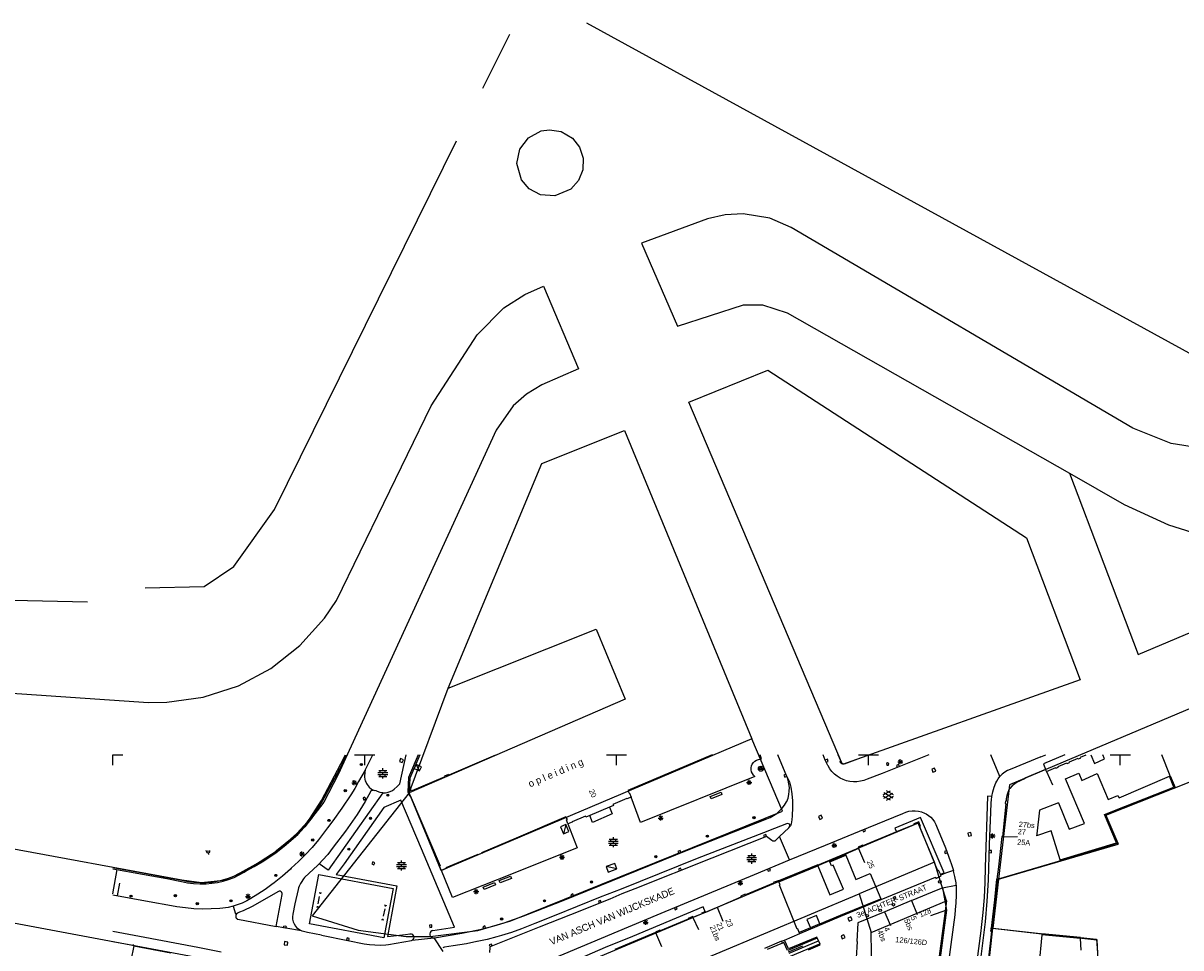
# Model space of a CAD drawing. Header units: millimetres. Extents: x 135944 to 142000, y 454200 to 456692.
# Tile 120 of 153: x 136632 to 136862, y 456462 to 456645. Entities that reach past the tile are written whole.
import ezdxf
from ezdxf.enums import TextEntityAlignment as Align

# ---------------------------------------------------------------- set-up
doc = ezdxf.new("R2010")
doc.units = ezdxf.units.MM
for name, color, linetype in [('TotaalGBKN2013_Bistad', 251, 'Continuous'), ('TotaalGBKN2013X$0$Contouren', 251, 'Continuous'), ('TotaalGBKN2013X$0$Xref', 251, 'Continuous')]:
    doc.layers.add(name, color=color, linetype=linetype)
doc.styles.add('TotaalGBKN2013X$0$GBKN binnenstad 2009$0$Standard', font='txt')

# ---------------------------------------------------------------- blocks, each defined once
blk = doc.blocks.new('TotaalGBKN2013X$0$GBKN binnenstad 2009')
at = {"layer": 'TotaalGBKN2013_Bistad'}
for p, q in [((136650000, 456500000), (136652000, 456500000)), ((136650000, 456498000), (136650000, 456500000)), ((136691429, 456490935), (136695283, 456498247)), ((136691652, 456490805), (136695512, 456498129)), ((136695283, 456498247), (136696164, 456500000)), ((136695512, 456498129), (136696452, 456500000)), ((136698000, 456500000), (136700000, 456500000)), ((136700000, 456500000), (136702000, 456500000)), ((136700000, 456498000), (136700000, 456500000)), ((136700121, 456496971), (136701595, 456500000)), ((136707140, 456499299), (136706897, 456498728)), ((136706897, 456498728), (136707468, 456498485)), ((136706959, 456494263), (136708251, 456500000)), ((136707711, 456499056), (136707140, 456499299)), ((136707468, 456498485), (136707711, 456499056)), ((136710627, 456500000), (136708692, 456495495)), ((136710956, 456500000), (136708971, 456495358)), ((136710226, 456498114), (136709847, 456497280)), ((136710871, 456496814), (136710226, 456498114)), ((136711250, 456497648), (136710226, 456498114)), ((136716738, 456496051), (136726063, 456500000)), ((136748000, 456500000), (136750000, 456500000)), ((136750000, 456500000), (136752000, 456500000)), ((136750000, 456498000), (136750000, 456500000)), ((136768992, 456499992), (136752237, 456492968)), ((136769063, 456499880), (136768992, 456499992)), ((136769352, 456500000), (136769063, 456499880)), ((136776797, 456497808), (136776951, 456498166)), ((136776951, 456498166), (136777175, 456498485)), ((136777175, 456498485), (136777459, 456498752)), ((136777459, 456498752), (136777792, 456498955)), ((136777792, 456498955), (136778158, 456499086)), ((136778158, 456499086), (136778544, 456499140)), ((136778790, 456499240), (136778477, 456500000)), ((136778544, 456499140), (136778670, 456499140)), ((136778670, 456499140), (136778790, 456499240)), ((136783825, 456495710), (136782021, 456500000)), ((136791442, 456498940), (136791009, 456500000)), ((136791851, 456499135), (136791438, 456498958)), ((136791966, 456497870), (136791442, 456498940)), ((136791615, 456498544), (136792028, 456498721)), ((136792028, 456498721), (136791851, 456499135)), ((136794503, 456498851), (136794001, 456500000)), ((136794377, 456498793), (136794503, 456498851)), ((136794549, 456498303), (136794377, 456498793)), ((136794657, 456498334), (136794549, 456498303)), ((136795179, 456498195), (136794657, 456498334)), ((136798393, 456499350), (136795179, 456498195)), ((136798000, 456500000), (136800000, 456500000)), ((136800305, 456500000), (136798393, 456499350)), ((136800000, 456500000), (136802000, 456500000)), ((136800000, 456498000), (136800000, 456500000)), ((136811992, 456500000), (136802759, 456496345)), ((136803814, 456498464), (136803564, 456498282)), ((136803564, 456498282), (136803668, 456497964)), ((136804064, 456498282), (136803814, 456498464)), ((136803961, 456497964), (136804064, 456498282)), ((136805985, 456498098), (136805567, 456497932)), ((136805825, 456498637), (136806825, 456498637)), ((136805971, 456498283), (136806679, 456498991)), ((136806679, 456498283), (136805971, 456498991)), ((136806152, 456497680), (136805985, 456498098)), ((136806325, 456498137), (136806325, 456499137)), ((136826084, 456495729), (136824285, 456500000)), ((136834251, 456499601), (136828149, 456497137)), ((136834251, 456499601), (136835220, 456500000)), ((136838999, 456500000), (136834739, 456498200)), ((136834739, 456498200), (136835182, 456497092)), ((136837680, 456497674), (136839374, 456498405)), ((136839374, 456498405), (136839428, 456498300)), ((136839428, 456498300), (136839921, 456498515)), ((136839887, 456498610), (136841624, 456499326)), ((136839921, 456498515), (136839887, 456498610)), ((136841624, 456499326), (136841683, 456499201)), ((136841683, 456499201), (136842176, 456499441)), ((136842102, 456499531), (136843223, 456500000)), ((136842176, 456499441), (136842102, 456499531)), ((136844120, 456500000), (136844880, 456498321)), ((136844880, 456498321), (136846875, 456499230)), ((136846875, 456499230), (136846542, 456500000)), ((136848000, 456500000), (136850000, 456500000)), ((136850000, 456500000), (136852000, 456500000)), ((136850000, 456498000), (136850000, 456500000)), ((136859929, 456495862), (136858244, 456500000)), ((136700121, 456496971), (136698780, 456494695)), ((136700004, 456496301), (136699984, 456495961)), ((136699984, 456495961), (136699991, 456495621)), ((136700051, 456496638), (136700004, 456496301)), ((136700121, 456496971), (136700051, 456496638)), ((136702611, 456496541), (136704571, 456496541)), ((136702611, 456496141), (136704571, 456496141)), ((136702791, 456496941), (136704391, 456496941)), ((136703091, 456496541), (136703091, 456496941)), ((136703091, 456495741), (136703091, 456496141)), ((136703591, 456496941), (136703591, 456497341)), ((136703591, 456496141), (136703591, 456496541)), ((136704091, 456496541), (136704091, 456496941)), ((136704091, 456495741), (136704091, 456496141)), ((136709847, 456497280), (136710871, 456496814)), ((136710871, 456496814), (136711250, 456497648)), ((136715922, 456495822), (136716704, 456496151)), ((136715961, 456495727), (136715922, 456495822)), ((136716704, 456496151), (136716738, 456496051)), ((136776719, 456497426), (136776797, 456497808)), ((136776721, 456497037), (136776719, 456497426)), ((136776801, 456496656), (136776721, 456497037)), ((136776958, 456496299), (136776801, 456496656)), ((136777184, 456495982), (136776958, 456496299)), ((136777470, 456495717), (136777184, 456495982)), ((136783633, 456496169), (136783218, 456495995)), ((136783218, 456495995), (136783393, 456495580)), ((136791980, 456497844), (136791966, 456497870)), ((136792341, 456497252), (136791980, 456497844)), ((136792768, 456496706), (136792341, 456497252)), ((136793255, 456496212), (136792768, 456496706)), ((136793795, 456495778), (136793255, 456496212)), ((136802759, 456496345), (136799732, 456495181)), ((136803668, 456497964), (136803961, 456497964)), ((136805567, 456497932), (136805733, 456497514)), ((136813147, 456497379), (136812571, 456497149)), ((136812571, 456497149), (136812801, 456496573)), ((136812801, 456496573), (136813377, 456496803)), ((136813377, 456496803), (136813147, 456497379)), ((136826558, 456496210), (136826122, 456495773)), ((136827047, 456496587), (136826558, 456496210)), ((136827580, 456496898), (136827047, 456496587)), ((136828149, 456497137), (136827580, 456496898)), ((136835182, 456497092), (136831068, 456495390)), ((136835366, 456496709), (136835182, 456497092)), ((136835366, 456496709), (136837173, 456497485)), ((136835376, 456496708), (136836513, 456494070)), ((136837173, 456497485), (136837237, 456497349)), ((136837237, 456497349), (136837714, 456497589)), ((136837714, 456497589), (136837680, 456497674)), ((136839134, 456495234), (136841738, 456496350)), ((136841738, 456496350), (136842356, 456494928)), ((136842356, 456494928), (136845425, 456496289)), ((136845425, 456496289), (136847604, 456491144)), ((136859745, 456495782), (136859929, 456495862)), ((136859929, 456495862), (136860873, 456493516)), ((136697440, 456494490), (136698440, 456494490)), ((136697586, 456494136), (136698294, 456494844)), ((136698294, 456494136), (136697586, 456494844)), ((136697940, 456493990), (136697940, 456494990)), ((136698780, 456494695), (136698046, 456493363)), ((136699991, 456495621), (136700058, 456495117)), ((136700058, 456495117), (136700123, 456494870)), ((136700123, 456494870), (136700211, 456494631)), ((136700211, 456494631), (136700343, 456494359)), ((136700343, 456494359), (136700498, 456494099)), ((136700498, 456494099), (136700678, 456493855)), ((136700678, 456493855), (136700881, 456493631)), ((136700881, 456493631), (136701333, 456493225)), ((136702791, 456495741), (136704391, 456495741)), ((136703591, 456495341), (136703591, 456495741)), ((136705873, 456493191), (136706436, 456493706)), ((136706436, 456493706), (136706959, 456494263)), ((136708692, 456495495), (136708591, 456492705)), ((136708971, 456495358), (136708852, 456492820)), ((136709408, 456492941), (136715961, 456495727)), ((136777470, 456495717), (136754774, 456486588)), ((136775822, 456494538), (136776822, 456494538)), ((136775968, 456494184), (136776676, 456494892)), ((136776676, 456494184), (136775968, 456494892)), ((136776322, 456494038), (136776322, 456495038)), ((136783393, 456495580), (136783808, 456495755)), ((136783851, 456495647), (136783825, 456495710)), ((136783825, 456495710), (136784339, 456494640)), ((136784079, 456494967), (136783851, 456495647)), ((136784230, 456494266), (136784079, 456494967)), ((136784303, 456493553), (136784230, 456494266)), ((136784295, 456492836), (136784303, 456493553)), ((136784339, 456494640), (136784572, 456493576)), ((136784572, 456493576), (136784784, 456492253)), ((136794382, 456495408), (136793795, 456495778)), ((136795007, 456495109), (136794382, 456495408)), ((136795663, 456494884), (136795007, 456495109)), ((136796340, 456494736), (136795663, 456494884)), ((136797030, 456494666), (136796340, 456494736)), ((136797724, 456494677), (136797030, 456494666)), ((136798411, 456494767), (136797724, 456494677)), ((136799083, 456494936), (136798411, 456494767)), ((136799732, 456495181), (136799083, 456494936)), ((136824679, 456492677), (136824947, 456493571)), ((136824947, 456493571), (136825291, 456494438)), ((136825291, 456494438), (136825315, 456494491)), ((136825315, 456494491), (136825464, 456494809)), ((136825464, 456494809), (136825747, 456495287)), ((136825747, 456495287), (136826084, 456495729)), ((136826122, 456495773), (136826084, 456495729)), ((136828564, 456493838), (136828102, 456493346)), ((136829081, 456494273), (136828564, 456493838)), ((136829515, 456494565), (136829081, 456494273)), ((136829986, 456494794), (136829515, 456494565)), ((136831122, 456495294), (136829986, 456494794)), ((136831068, 456495390), (136831122, 456495294)), ((136842868, 456486416), (136839134, 456495234)), ((136860873, 456493516), (136847119, 456488066)), ((136849764, 456491457), (136859745, 456495782)), ((136851034, 456489833), (136860612, 456493628)), ((136860612, 456493628), (136859745, 456495782)), ((136703601, 456492491), (136692721, 456477121)), ((136697258, 456492063), (136695484, 456489459)), ((136698046, 456493363), (136697258, 456492063)), ((136699940, 456491601), (136699690, 456491419)), ((136699690, 456491419), (136699794, 456491101)), ((136700190, 456491419), (136699940, 456491601)), ((136701221, 456492781), (136700061, 456490791)), ((136700087, 456491101), (136700190, 456491419)), ((136701411, 456492921), (136701221, 456492781)), ((136701333, 456493225), (136701592, 456493061)), ((136701543, 456492963), (136701411, 456492921)), ((136701681, 456492981), (136701543, 456492963)), ((136701592, 456493061), (136701881, 456492961)), ((136701881, 456492961), (136701681, 456492981)), ((136702299, 456492844), (136701881, 456492961)), ((136702573, 456492723), (136702299, 456492844)), ((136703078, 456492568), (136702573, 456492723)), ((136703601, 456492491), (136703078, 456492568)), ((136703601, 456492491), (136704130, 456492495)), ((136704130, 456492495), (136704652, 456492579)), ((136704652, 456492579), (136705081, 456492711)), ((136705081, 456492711), (136705496, 456492920)), ((136705496, 456492920), (136705873, 456493191)), ((136708591, 456492705), (136708852, 456492820)), ((136708591, 456492705), (136708900, 456491914)), ((136708852, 456492820), (136709369, 456493047)), ((136708900, 456491914), (136709036, 456491953)), ((136709036, 456491953), (136714990, 456477962)), ((136709369, 456493047), (136709408, 456492941)), ((136752011, 456491340), (136749275, 456490182)), ((136752045, 456491260), (136752011, 456491340)), ((136752889, 456491611), (136752045, 456491260)), ((136752237, 456492968), (136752477, 456492410)), ((136752477, 456492410), (136752557, 456492434)), ((136752557, 456492434), (136752889, 456491611)), ((136754774, 456486588), (136752889, 456491611)), ((136768565, 456491729), (136770737, 456492628)), ((136768756, 456491267), (136768565, 456491729)), ((136770928, 456492166), (136768756, 456491267)), ((136770737, 456492628), (136770928, 456492166)), ((136783799, 456490753), (136784042, 456491428)), ((136784042, 456491428), (136784208, 456492125)), ((136784208, 456492125), (136784295, 456492836)), ((136784784, 456492253), (136784950, 456490900)), ((136802951, 456492054), (136804353, 456492863)), ((136804352, 456491031), (136802951, 456491840)), ((136803088, 456491441), (136804821, 456492440)), ((136804821, 456491452), (136803089, 456492454)), ((136804951, 456492071), (136803565, 456492872)), ((136803565, 456491022), (136804951, 456491822)), ((136823620, 456491790), (136823190, 456477650)), ((136824488, 456491764), (136823620, 456491790)), ((136824401, 456491115), (136824488, 456491764)), ((136824488, 456491764), (136824679, 456492677)), ((136827366, 456491273), (136827328, 456490814)), ((136827489, 456491929), (136827366, 456491273)), ((136827689, 456492565), (136827489, 456491929)), ((136827964, 456493173), (136827689, 456492565)), ((136828102, 456493346), (136827964, 456493173)), ((136847604, 456491144), (136849533, 456491961)), ((136849533, 456491961), (136849764, 456491457)), ((136689203, 456487473), (136691429, 456490935)), ((136689414, 456487325), (136691652, 456490805)), ((136695484, 456489459), (136693644, 456486900)), ((136703799, 456489557), (136695908, 456478368)), ((136700061, 456490791), (136698481, 456488181)), ((136699794, 456491101), (136700087, 456491101)), ((136707174, 456491037), (136703799, 456489557)), ((136711265, 456481342), (136707174, 456491037)), ((136748590, 456489636), (136744661, 456487949)), ((136749368, 456489970), (136748590, 456489636)), ((136748590, 456489636), (136749160, 456488288)), ((136749275, 456490182), (136749368, 456489970)), ((136782379, 456488884), (136782901, 456489430)), ((136782901, 456489430), (136783362, 456490029)), ((136783362, 456490029), (136783756, 456490673)), ((136783756, 456490673), (136783799, 456490753)), ((136784927, 456489600), (136784870, 456487910)), ((136784950, 456490900), (136784927, 456489600)), ((136808652, 456488894), (136809286, 456488900)), ((136809286, 456488900), (136809916, 456488827)), ((136824298, 456488576), (136824353, 456490461)), ((136824353, 456490461), (136824401, 456491115)), ((136827273, 456490325), (136826625, 456483750)), ((136827213, 456490795), (136827163, 456490346)), ((136827163, 456490346), (136827273, 456490325)), ((136827328, 456490814), (136827213, 456490795)), ((136833931, 456489029), (136833435, 456484343)), ((136837762, 456490504), (136833931, 456489029)), ((136837762, 456490504), (136839877, 456485239)), ((136846846, 456488195), (136851034, 456489833)), ((136687272, 456485191), (136688597, 456486672)), ((136688597, 456486672), (136689203, 456487473)), ((136688796, 456486507), (136689414, 456487325)), ((136693644, 456486900), (136692623, 456485538)), ((136698481, 456488181), (136696211, 456484891)), ((136739953, 456487693), (136730065, 456483483)), ((136740229, 456487185), (136739953, 456487693)), ((136740034, 456487122), (136740229, 456487185)), ((136740348, 456486298), (136740034, 456487122)), ((136741210, 456486631), (136740348, 456486298)), ((136743838, 456487827), (136741171, 456486742)), ((136741171, 456486742), (136741210, 456486631)), ((136743897, 456487621), (136743838, 456487827)), ((136744661, 456487949), (136743897, 456487621)), ((136745244, 456486624), (136744661, 456487949)), ((136749160, 456488288), (136745244, 456486624)), ((136758280, 456487476), (136759280, 456487476)), ((136758426, 456487122), (136759134, 456487830)), ((136759134, 456487122), (136758426, 456487830)), ((136758780, 456486976), (136758780, 456487976)), ((136764188, 456481140), (136779812, 456487329)), ((136779812, 456487329), (136780512, 456487613)), ((136780512, 456487613), (136781178, 456487970)), ((136781178, 456487970), (136781803, 456488395)), ((136781803, 456488395), (136782379, 456488884)), ((136784812, 456487120), (136784664, 456486311)), ((136784870, 456487910), (136784812, 456487120)), ((136790627, 456488037), (136790068, 456487768)), ((136790068, 456487768), (136790337, 456487209)), ((136790337, 456487209), (136790896, 456487478)), ((136790896, 456487478), (136790627, 456488037)), ((136798235, 456484845), (136806823, 456488403)), ((136810352, 456487577), (136805267, 456485440)), ((136806823, 456488403), (136807410, 456488643)), ((136807410, 456488643), (136808023, 456488808)), ((136808023, 456488808), (136808652, 456488894)), ((136809979, 456486702), (136808996, 456486327)), ((136809916, 456488827), (136810532, 456488675)), ((136810323, 456485821), (136809979, 456486702)), ((136815008, 456476627), (136810352, 456487577)), ((136810532, 456488675), (136811124, 456488447)), ((136811124, 456488447), (136811431, 456488293)), ((136811431, 456488293), (136811930, 456487988)), ((136811930, 456487988), (136812382, 456487617)), ((136812382, 456487617), (136812780, 456487189)), ((136812780, 456487189), (136813116, 456486710)), ((136813116, 456486710), (136813383, 456486190)), ((136824034, 456482313), (136824298, 456488576)), ((136849245, 456482587), (136846846, 456488195)), ((136847119, 456488066), (136849517, 456482461)), ((136685263, 456483269), (136686522, 456484406)), ((136686522, 456484406), (136687272, 456485191)), ((136686702, 456484221), (136687462, 456485017)), ((136687462, 456485017), (136688796, 456486507)), ((136692623, 456485538), (136690800, 456483155)), ((136696211, 456484891), (136693771, 456481671)), ((136739922, 456486191), (136738879, 456485729)), ((136738879, 456485729), (136739498, 456484331)), ((136739922, 456486191), (136739498, 456484331)), ((136739498, 456484331), (136740541, 456484793)), ((136740541, 456484793), (136739922, 456486191)), ((136740348, 456486298), (136742148, 456481569)), ((136779155, 456484543), (136766017, 456479460)), ((136781342, 456485421), (136779155, 456484543)), ((136783723, 456486311), (136781342, 456485421)), ((136782369, 456483787), (136784196, 456485521)), ((136783743, 456486321), (136783723, 456486311)), ((136783939, 456486375), (136783743, 456486321)), ((136784141, 456486350), (136783939, 456486375)), ((136784318, 456486250), (136784141, 456486350)), ((136784196, 456485521), (136784353, 456485709)), ((136784385, 456486112), (136784318, 456486250)), ((136784556, 456485951), (136784353, 456485709)), ((136784353, 456485709), (136784408, 456485907)), ((136784408, 456485907), (136784385, 456486112)), ((136784664, 456486311), (136784556, 456485951)), ((136791476, 456482072), (136798235, 456484845)), ((136798853, 456485161), (136799024, 456484745)), ((136805564, 456484731), (136798869, 456481976)), ((136799024, 456484745), (136799440, 456484917)), ((136799440, 456484917), (136799269, 456485333)), ((136805267, 456485440), (136805564, 456484731)), ((136809026, 456486156), (136805564, 456484731)), ((136808996, 456486327), (136809026, 456486156)), ((136810202, 456485757), (136810323, 456485821)), ((136813771, 456477025), (136810202, 456485757)), ((136813383, 456486190), (136813514, 456485845)), ((136813514, 456485845), (136815329, 456481535)), ((136820305, 456484631), (136819706, 456484470)), ((136819706, 456484470), (136819867, 456483871)), ((136820466, 456484032), (136820305, 456484631)), ((136824657, 456483416), (136824657, 456484416)), ((136836289, 456484943), (136833381, 456483963)), ((136833435, 456484343), (136833381, 456483963)), ((136838078, 456479173), (136836289, 456484943)), ((136839877, 456485239), (136842868, 456486416)), ((136682512, 456481054), (136684242, 456482406)), ((136682682, 456480860), (136684405, 456482206)), ((136684242, 456482406), (136685263, 456483269)), ((136684405, 456482206), (136685433, 456483075)), ((136685433, 456483075), (136686702, 456484221)), ((136690800, 456483155), (136689546, 456481663)), ((136730065, 456483483), (136723201, 456480604)), ((136748381, 456482866), (136750341, 456482866)), ((136748381, 456482466), (136750341, 456482466)), ((136748561, 456483266), (136750161, 456483266)), ((136748561, 456482066), (136750161, 456482066)), ((136748861, 456482866), (136748861, 456483266)), ((136748861, 456482066), (136748861, 456482466)), ((136749361, 456483266), (136749361, 456483666)), ((136749361, 456482466), (136749361, 456482866)), ((136749361, 456481666), (136749361, 456482066)), ((136749861, 456482866), (136749861, 456483266)), ((136749861, 456482066), (136749861, 456482466)), ((136779782, 456483792), (136768882, 456479485)), ((136779605, 456484207), (136779186, 456484041)), ((136779186, 456484041), (136779352, 456483623)), ((136779770, 456483788), (136779605, 456484207)), ((136780849, 456482991), (136779782, 456483792)), ((136780998, 456482902), (136780849, 456482991)), ((136781212, 456482855), (136780998, 456482902)), ((136781430, 456482887), (136781212, 456482855)), ((136781763, 456483187), (136781430, 456482887)), ((136782369, 456483787), (136781763, 456483187)), ((136784299, 456479161), (136782369, 456483787)), ((136784299, 456479161), (136791476, 456482072)), ((136792717, 456482034), (136793717, 456482034)), ((136792863, 456481680), (136793571, 456482388)), ((136793571, 456481680), (136792863, 456482388)), ((136793217, 456481534), (136793217, 456482534)), ((136798840, 456482087), (136797966, 456481676)), ((136798869, 456481976), (136798840, 456482087)), ((136819867, 456483871), (136820466, 456484032)), ((136823831, 456475178), (136824034, 456482313)), ((136824157, 456483916), (136825157, 456483916)), ((136824303, 456483562), (136825011, 456484270)), ((136825011, 456483562), (136824303, 456484270)), ((136826470, 456483792), (136825839, 456477802)), ((136826625, 456483750), (136826470, 456483792)), ((136826625, 456483750), (136829625, 456483790)), ((136838078, 456479173), (136849245, 456482587)), ((136849517, 456482461), (136838137, 456478982)), ((136668696, 456480849), (136668471, 456480957)), ((136668941, 456480493), (136668961, 456480244)), ((136669126, 456480884), (136669332, 456481025)), ((136679532, 456478982), (136681066, 456479974)), ((136679664, 456478758), (136681200, 456479751)), ((136681066, 456479974), (136682296, 456480841)), ((136681200, 456479751), (136682448, 456480630)), ((136682296, 456480841), (136682512, 456481054)), ((136682448, 456480630), (136682682, 456480860)), ((136688233, 456480224), (136686861, 456478841)), ((136687041, 456480357), (136688041, 456480357)), ((136687187, 456480003), (136687895, 456480711)), ((136687895, 456480003), (136687187, 456480711)), ((136687541, 456479857), (136687541, 456480857)), ((136689546, 456481663), (136688233, 456480224)), ((136692658, 456480274), (136691642, 456479126)), ((136693771, 456481671), (136692658, 456480274)), ((136717859, 456465833), (136711265, 456481342)), ((136722444, 456480264), (136716132, 456477603)), ((136722463, 456480149), (136722444, 456480264)), ((136723295, 456480498), (136722463, 456480149)), ((136723201, 456480604), (136723295, 456480498)), ((136742148, 456481569), (136729460, 456476499)), ((136738817, 456479341), (136739525, 456480049)), ((136739525, 456479341), (136738817, 456480049)), ((136739046, 456470995), (136764188, 456481140)), ((136739171, 456479195), (136739171, 456480195)), ((136762614, 456481004), (136762196, 456480838)), ((136762196, 456480838), (136762362, 456480419)), ((136762781, 456480586), (136762614, 456481004)), ((136776032, 456480022), (136777632, 456480022)), ((136776332, 456479622), (136776332, 456480022)), ((136776832, 456480022), (136776832, 456480422)), ((136777332, 456479622), (136777332, 456480022)), ((136792250, 456478972), (136795430, 456480309)), ((136792328, 456478788), (136795507, 456480125)), ((136798049, 456481410), (136795430, 456480309)), ((136795430, 456480309), (136795507, 456480125)), ((136795507, 456480125), (136797531, 456475313)), ((136797966, 456481676), (136798049, 456481410)), ((136798049, 456481410), (136799203, 456478641)), ((136815509, 456480999), (136815093, 456480829)), ((136815093, 456480829), (136815263, 456480412)), ((136815263, 456480412), (136815680, 456480582)), ((136815329, 456481535), (136816260, 456479000)), ((136823992, 456480609), (136824442, 456480593)), ((136824458, 456481043), (136824008, 456481059)), ((136824442, 456480593), (136824458, 456481043)), ((136650000, 456477672), (136650031, 456477666)), ((136650000, 456477410), (136655860, 456476359)), ((136650031, 456477666), (136655906, 456476612)), ((136676341, 456477204), (136677956, 456478058)), ((136676469, 456476979), (136678086, 456477834)), ((136677956, 456478058), (136679532, 456478982)), ((136678086, 456477834), (136679664, 456478758)), ((136685433, 456477514), (136685263, 456477363)), ((136686861, 456478841), (136685433, 456477514)), ((136690685, 456478145), (136688057, 456475651)), ((136690933, 456478399), (136690685, 456478145)), ((136691642, 456479126), (136690933, 456478399)), ((136692721, 456477121), (136690933, 456478399)), ((136695908, 456478368), (136694341, 456476241)), ((136701608, 456478794), (136701426, 456478382)), ((136701426, 456478382), (136701838, 456478200)), ((136702020, 456478612), (136701608, 456478794)), ((136701838, 456478200), (136702020, 456478612)), ((136706334, 456478236), (136708294, 456478236)), ((136706334, 456477836), (136708294, 456477836)), ((136706514, 456478636), (136708114, 456478636)), ((136706514, 456477436), (136708114, 456477436)), ((136706814, 456478236), (136706814, 456478636)), ((136706814, 456477436), (136706814, 456477836)), ((136707314, 456478636), (136707314, 456479036)), ((136707314, 456477836), (136707314, 456478236)), ((136707314, 456477036), (136707314, 456477436)), ((136707814, 456478236), (136707814, 456478636)), ((136707814, 456477436), (136707814, 456477836)), ((136714990, 456477962), (136714844, 456477858)), ((136714844, 456477858), (136715168, 456477070)), ((136716156, 456477492), (136715236, 456477099)), ((136716132, 456477603), (136716156, 456477492)), ((136738671, 456479695), (136739671, 456479695)), ((136749637, 456478473), (136747946, 456477832)), ((136750042, 456477404), (136747946, 456477832)), ((136747946, 456477832), (136748351, 456476763)), ((136750042, 456477404), (136749637, 456478473)), ((136766017, 456479460), (136750930, 456473383)), ((136768882, 456479485), (136753638, 456473398)), ((136762721, 456477522), (136762303, 456477356)), ((136762888, 456477104), (136762721, 456477522)), ((136775852, 456479622), (136777812, 456479622)), ((136775852, 456479222), (136777812, 456479222)), ((136776032, 456478822), (136777632, 456478822)), ((136776332, 456478822), (136776332, 456479222)), ((136776832, 456479222), (136776832, 456479622)), ((136776832, 456478422), (136776832, 456478822)), ((136777332, 456478822), (136777332, 456479222)), ((136777356, 456476255), (136784299, 456479161)), ((136780539, 456477092), (136780368, 456477508)), ((136782114, 456474991), (136790011, 456478262)), ((136782221, 456474787), (136789926, 456477979)), ((136789926, 456477979), (136790092, 456478064)), ((136789926, 456477979), (136792354, 456472216)), ((136790011, 456478262), (136790092, 456478064)), ((136792250, 456478972), (136790092, 456478064)), ((136792250, 456478972), (136792328, 456478788)), ((136792657, 456478005), (136792328, 456478788)), ((136793017, 456478157), (136792657, 456478005)), ((136795041, 456473346), (136793017, 456478157)), ((136816260, 456479000), (136816416, 456478487)), ((136816416, 456478487), (136816699, 456477663)), ((136816699, 456477663), (136816874, 456477044)), ((136823190, 456477650), (136823108, 456474674)), ((136825839, 456477802), (136825511, 456475363)), ((136838145, 456478955), (136825779, 456475328)), ((136838137, 456478982), (136838078, 456479173)), ((136838137, 456478982), (136838145, 456478955)), ((136650000, 456472418), (136650887, 456477254)), ((136655860, 456476359), (136660713, 456475451)), ((136655906, 456476612), (136660762, 456475703)), ((136660713, 456475451), (136663614, 456474868)), ((136660762, 456475703), (136663667, 456475119)), ((136663667, 456475119), (136664871, 456474894)), ((136670744, 456474956), (136671852, 456475215)), ((136671852, 456475215), (136672939, 456475551)), ((136671897, 456474959), (136672991, 456475295)), ((136672939, 456475551), (136673999, 456475962)), ((136672991, 456475295), (136674060, 456475707)), ((136673999, 456475962), (136675028, 456476448)), ((136674060, 456475707), (136675097, 456476192)), ((136675028, 456476448), (136676020, 456477004)), ((136675097, 456476192), (136676098, 456476749)), ((136676020, 456477004), (136676341, 456477204)), ((136676098, 456476749), (136676469, 456476979)), ((136683676, 456475969), (136682037, 456474637)), ((136685263, 456477363), (136683676, 456475969)), ((136687868, 456475428), (136687383, 456474716)), ((136688057, 456475651), (136687868, 456475428)), ((136689061, 456466511), (136690881, 456476271)), ((136690881, 456476271), (136705681, 456473467)), ((136694341, 456476241), (136706381, 456473991)), ((136715168, 456477070), (136715236, 456477099)), ((136717423, 456471730), (136715236, 456477099)), ((136729460, 456476499), (136717423, 456471730)), ((136726688, 456475065), (136728966, 456475967)), ((136729150, 456475502), (136726873, 456474600)), ((136728966, 456475967), (136729150, 456475502)), ((136748351, 456476763), (136750042, 456477404)), ((136758870, 456468626), (136777356, 456476255)), ((136762303, 456477356), (136762469, 456476937)), ((136779952, 456477336), (136780123, 456476920)), ((136780123, 456476920), (136780539, 456477092)), ((136797531, 456475313), (136800362, 456476503)), ((136800362, 456476503), (136802485, 456471462)), ((136802556, 456471293), (136813301, 456475739)), ((136813301, 456475739), (136813399, 456475510)), ((136813399, 456475510), (136814466, 456475979)), ((136813937, 456477118), (136813771, 456477025)), ((136814304, 456476327), (136813937, 456477118)), ((136814304, 456476327), (136815008, 456476627)), ((136814385, 456476154), (136814304, 456476327)), ((136815285, 456476505), (136814385, 456476154)), ((136814466, 456475979), (136814385, 456476154)), ((136816874, 456477044), (136815285, 456476505)), ((136816986, 456476702), (136816874, 456477044)), ((136817184, 456475868), (136816986, 456476702)), ((136817389, 456474648), (136817184, 456475868)), ((136823590, 456470988), (136823831, 456475178)), ((136825093, 456471241), (136825511, 456475363)), ((136825292, 456471220), (136825709, 456475337)), ((136825511, 456475363), (136825709, 456475337)), ((136825779, 456475328), (136825709, 456475337)), ((136650942, 456472014), (136651407, 456474544)), ((136663614, 456474868), (136664822, 456474641)), ((136664822, 456474641), (136666042, 456474493)), ((136664871, 456474894), (136666088, 456474748)), ((136666042, 456474493), (136667270, 456474425)), ((136666088, 456474748), (136667311, 456474682)), ((136667270, 456474425), (136668499, 456474436)), ((136667311, 456474682), (136668536, 456474696)), ((136668499, 456474436), (136669650, 456474520)), ((136668536, 456474696), (136669621, 456474775)), ((136669621, 456474775), (136670744, 456474956)), ((136669650, 456474520), (136670781, 456474700)), ((136670781, 456474700), (136671897, 456474959)), ((136682881, 456472881), (136677661, 456469941)), ((136680212, 456473274), (136678817, 456472345)), ((136681562, 456474269), (136680212, 456473274)), ((136682037, 456474637), (136681562, 456474269)), ((136683050, 456472943), (136682881, 456472881)), ((136683246, 456472936), (136683050, 456472943)), ((136683425, 456472852), (136683246, 456472936)), ((136683555, 456472704), (136683425, 456472852)), ((136686771, 456473271), (136686131, 456470481)), ((136686881, 456473625), (136686771, 456473271)), ((136687011, 456473971), (136686881, 456473625)), ((136687249, 456474473), (136687011, 456473971)), ((136687383, 456474716), (136687249, 456474473)), ((136705681, 456473467), (136703821, 456463711)), ((136706381, 456473991), (136704511, 456464001)), ((136721626, 456472888), (136722626, 456472888)), ((136721772, 456472534), (136722480, 456473242)), ((136722480, 456472534), (136721772, 456473242)), ((136722126, 456472388), (136722126, 456473388)), ((136723500, 456473767), (136725757, 456474661)), ((136723685, 456473302), (136723500, 456473767)), ((136725941, 456474196), (136723685, 456473302)), ((136725757, 456474661), (136725941, 456474196)), ((136726873, 456474600), (136726688, 456475065)), ((136750930, 456473383), (136746774, 456471754)), ((136753638, 456473398), (136751043, 456472405)), ((136774090, 456474563), (136775090, 456474563)), ((136774236, 456474209), (136774944, 456474917)), ((136774944, 456474209), (136774236, 456474917)), ((136774590, 456474063), (136774590, 456475063)), ((136781144, 456474546), (136775622, 456472208)), ((136782093, 456475032), (136781106, 456474657)), ((136781106, 456474657), (136781144, 456474546)), ((136782114, 456474991), (136782093, 456475032)), ((136782221, 456474787), (136782114, 456474991)), ((136782458, 456474215), (136782221, 456474787)), ((136782355, 456474173), (136782458, 456474215)), ((136785874, 456465457), (136782355, 456474173)), ((136792354, 456472216), (136795041, 456473346)), ((136808546, 456471093), (136813860, 456473313)), ((136813860, 456473313), (136814729, 456473656)), ((136814729, 456473656), (136817434, 456474152)), ((136814729, 456473656), (136815525, 456469214)), ((136817434, 456474152), (136817389, 456474648)), ((136817434, 456474152), (136817443, 456473616)), ((136817443, 456473616), (136817450, 456472147)), ((136823108, 456474674), (136822946, 456471702)), ((136656509, 456470976), (136650000, 456472177)), ((136662344, 456469928), (136656509, 456470976)), ((136675655, 456470598), (136674698, 456470226)), ((136676580, 456471044), (136675655, 456470598)), ((136676340, 456471920), (136677340, 456471920)), ((136676486, 456471566), (136677194, 456472274)), ((136677194, 456471566), (136676486, 456472274)), ((136677379, 456471483), (136676580, 456471044)), ((136676840, 456471420), (136676840, 456472420)), ((136678817, 456472345), (136677379, 456471483)), ((136682421, 456465977), (136683601, 456472321)), ((136683617, 456472517), (136683555, 456472704)), ((136683601, 456472321), (136683617, 456472517)), ((136690791, 456470479), (136691049, 456471932)), ((136690935, 456472714), (136691427, 456472626)), ((136691181, 456472670), (136691137, 456472424)), ((136731597, 456468056), (136739046, 456470995)), ((136746774, 456471754), (136737630, 456468098)), ((136748646, 456471389), (136740851, 456468272)), ((136741324, 456472418), (136740902, 456472263)), ((136740902, 456472263), (136741057, 456471841)), ((136741479, 456471996), (136741324, 456472418)), ((136746809, 456471115), (136746391, 456470949)), ((136746391, 456470949), (136746557, 456470531)), ((136746975, 456470697), (136746809, 456471115)), ((136751043, 456472405), (136748646, 456471389)), ((136774698, 456471804), (136769966, 456469755)), ((136775523, 456472364), (136774654, 456471974)), ((136774654, 456471974), (136774698, 456471804)), ((136775622, 456472208), (136775523, 456472364)), ((136794446, 456468192), (136802485, 456471462)), ((136794521, 456468007), (136802556, 456471293)), ((136802485, 456471462), (136802556, 456471293)), ((136808546, 456471093), (136803229, 456468873)), ((136805335, 456471898), (136804920, 456471725)), ((136804920, 456471725), (136805093, 456471310)), ((136805093, 456471310), (136805508, 456471483)), ((136805508, 456471483), (136805335, 456471898)), ((136808541, 456471104), (136809692, 456468334)), ((136817377, 456470680), (136817233, 456469289)), ((136817450, 456472147), (136817377, 456470680)), ((136822946, 456471702), (136822705, 456468735)), ((136823244, 456466908), (136823590, 456470988)), ((136824464, 456465617), (136825093, 456471241)), ((136824663, 456465595), (136825292, 456471220)), ((136662717, 456469867), (136662344, 456469928)), ((136664410, 456469639), (136662717, 456469867)), ((136666111, 456469491), (136664410, 456469639)), ((136667818, 456469423), (136666111, 456469491)), ((136669526, 456469434), (136667818, 456469423)), ((136671231, 456469526), (136669526, 456469434)), ((136671854, 456469581), (136671231, 456469526)), ((136672869, 456469736), (136671854, 456469581)), ((136673870, 456469970), (136672869, 456469736)), ((136674698, 456470226), (136673870, 456469970)), ((136673870, 456469970), (136674321, 456468471)), ((136674321, 456468471), (136674736, 456468604)), ((136674481, 456468301), (136674435, 456468144)), ((136674567, 456468437), (136674481, 456468301)), ((136674736, 456468604), (136674567, 456468437)), ((136675157, 456468790), (136674736, 456468604)), ((136675851, 456469051), (136675157, 456468790)), ((136676543, 456469361), (136675851, 456469051)), ((136676996, 456469584), (136676543, 456469361)), ((136677661, 456469941), (136676996, 456469584)), ((136685721, 456468381), (136685669, 456467889)), ((136686131, 456470481), (136685721, 456468381)), ((136690906, 456469696), (136690414, 456469784)), ((136690660, 456469740), (136690704, 456469986)), ((136703965, 456469443), (136703696, 456467978)), ((136703854, 456470225), (136704346, 456470135)), ((136704100, 456470180), (136704055, 456469934)), ((136740851, 456468272), (136734640, 456465833)), ((136752361, 456465886), (136758870, 456468626)), ((136767167, 456469860), (136753143, 456463985)), ((136761476, 456469699), (136761647, 456469283)), ((136761647, 456469283), (136762063, 456469455)), ((136762063, 456469455), (136761892, 456469871)), ((136766920, 456468491), (136765174, 456467770)), ((136767414, 456468805), (136766892, 456468621)), ((136766892, 456468621), (136766920, 456468491)), ((136767624, 456468741), (136767167, 456469860)), ((136767448, 456468665), (136767414, 456468805)), ((136767624, 456468741), (136767448, 456468665)), ((136769966, 456469755), (136767624, 456468741)), ((136769954, 456469783), (136771108, 456467014)), ((136790372, 456466516), (136794433, 456468224)), ((136794433, 456468224), (136794446, 456468192)), ((136803229, 456468873), (136797899, 456466684)), ((136803220, 456468894), (136804371, 456466124)), ((136815519, 456469213), (136812352, 456468051)), ((136815525, 456469214), (136814138, 456458712)), ((136817135, 456468269), (136815881, 456458941)), ((136817233, 456469289), (136817135, 456468269)), ((136822705, 456468735), (136822383, 456465775)), ((136674435, 456468144), (136674420, 456467912)), ((136674420, 456467912), (136674431, 456467776)), ((136674431, 456467776), (136674513, 456467601)), ((136674513, 456467601), (136674601, 456467511)), ((136674601, 456467511), (136674707, 456467437)), ((136674707, 456467437), (136674831, 456467401)), ((136674831, 456467401), (136682421, 456465977)), ((136683946, 456465716), (136682421, 456465977)), ((136685669, 456467889), (136685698, 456467395)), ((136685698, 456467395), (136685805, 456466912)), ((136685805, 456466912), (136685989, 456466453)), ((136685989, 456466453), (136686244, 456466030)), ((136686244, 456466030), (136686461, 456465761)), ((136703821, 456463711), (136689061, 456466511)), ((136703807, 456467195), (136703315, 456467285)), ((136703561, 456467240), (136703606, 456467486)), ((136713299, 456466258), (136712852, 456466205)), ((136712852, 456466205), (136712905, 456465758)), ((136713352, 456465811), (136713299, 456466258)), ((136723196, 456465414), (136725725, 456466080)), ((136723856, 456466054), (136723434, 456465899)), ((136724011, 456465632), (136723856, 456466054)), ((136725725, 456466080), (136727658, 456466655)), ((136727658, 456466655), (136731597, 456468056)), ((136733745, 456466526), (136731103, 456465516)), ((136737630, 456468098), (136733745, 456466526)), ((136755290, 456466761), (136756290, 456466761)), ((136755436, 456466407), (136756144, 456467115)), ((136756144, 456466407), (136755436, 456467115)), ((136755790, 456466261), (136755790, 456467261)), ((136764220, 456467401), (136758626, 456465108)), ((136765126, 456467916), (136764192, 456467551)), ((136764192, 456467551), (136764220, 456467401)), ((136765174, 456467770), (136765126, 456467916)), ((136765174, 456467770), (136766281, 456465328)), ((136786361, 456464575), (136794521, 456468007)), ((136789689, 456468135), (136787791, 456467336)), ((136787791, 456467336), (136788475, 456465715)), ((136790372, 456466516), (136788475, 456465715)), ((136790372, 456466516), (136789689, 456468135)), ((136796517, 456467843), (136795945, 456467603)), ((136795945, 456467603), (136796185, 456467031)), ((136796185, 456467031), (136796757, 456467271)), ((136796757, 456467271), (136796517, 456467843)), ((136797899, 456466684), (136797686, 456462954)), ((136821995, 456456799), (136823244, 456466908)), ((136655318, 456463959), (136650000, 456464979)), ((136666865, 456461781), (136655318, 456463959)), ((136687426, 456465121), (136684333, 456465649)), ((136686461, 456465761), (136686902, 456465417)), ((136686902, 456465417), (136687388, 456465139)), ((136687388, 456465139), (136687426, 456465121)), ((136687592, 456465047), (136687426, 456465121)), ((136688122, 456464870), (136687592, 456465047)), ((136688671, 456464771), (136688122, 456464870)), ((136691451, 456464261), (136688671, 456464771)), ((136691451, 456464261), (136696624, 456463186)), ((136696495, 456463673), (136696404, 456463232)), ((136696936, 456463583), (136696495, 456463673)), ((136704511, 456464001), (136708069, 456464382)), ((136708069, 456464382), (136708961, 456464530)), ((136708961, 456464530), (136709197, 456464514)), ((136709197, 456464514), (136709414, 456464420)), ((136709414, 456464420), (136709588, 456464260)), ((136709425, 456463248), (136713718, 456463702)), ((136709588, 456464260), (136709698, 456464051)), ((136709734, 456463818), (136709690, 456463585)), ((136709698, 456464051), (136709734, 456463818)), ((136712905, 456465758), (136713352, 456465811)), ((136712985, 456464764), (136712918, 456464530)), ((136712918, 456464530), (136712930, 456464287)), ((136712930, 456464287), (136713020, 456464061)), ((136713123, 456464964), (136712985, 456464764)), ((136713020, 456464061), (136713178, 456463875)), ((136713319, 456465109), (136713123, 456464964)), ((136713178, 456463875), (136713387, 456463751)), ((136713551, 456465183), (136713319, 456465109)), ((136713387, 456463751), (136713625, 456463700)), ((136713551, 456465183), (136717859, 456465833)), ((136713625, 456463700), (136713718, 456463702)), ((136713718, 456463702), (136713860, 456463733)), ((136713718, 456463702), (136715517, 456460986)), ((136713860, 456463733), (136719306, 456464645)), ((136719306, 456464645), (136723196, 456465414)), ((136723434, 456465899), (136723589, 456465477)), ((136726259, 456463898), (136724318, 456463397)), ((136734640, 456465833), (136725020, 456461975)), ((136727130, 456464153), (136726259, 456463898)), ((136729129, 456464796), (136727130, 456464153)), ((136731103, 456465516), (136729129, 456464796)), ((136729962, 456456535), (136752361, 456465886)), ((136753143, 456463985), (136747729, 456461772)), ((136757754, 456464754), (136749642, 456461410)), ((136758567, 456465238), (136757718, 456464851)), ((136757718, 456464851), (136757754, 456464754)), ((136757754, 456464754), (136758908, 456461985)), ((136758626, 456465108), (136758567, 456465238)), ((136783364, 456463272), (136786361, 456464575)), ((136789824, 456463657), (136784026, 456461218)), ((136789741, 456463843), (136784127, 456461498)), ((136785975, 456465498), (136785874, 456465457)), ((136786261, 456464782), (136785975, 456465498)), ((136788475, 456465715), (136786261, 456464782)), ((136786361, 456464575), (136786261, 456464782)), ((136789824, 456463657), (136789741, 456463843)), ((136789824, 456463657), (136790326, 456462514)), ((136795130, 456464333), (136794558, 456464093)), ((136794558, 456464093), (136794798, 456463521)), ((136794798, 456463521), (136795370, 456463761)), ((136795370, 456463761), (136795130, 456464333)), ((136822300, 456465110), (136815810, 456414140)), ((136822383, 456465775), (136822300, 456465110)), ((136824401, 456465037), (136823745, 456459120)), ((136824282, 456465232), (136824246, 456465044)), ((136824246, 456465044), (136824401, 456465037)), ((136824410, 456465220), (136824282, 456465232)), ((136824313, 456465634), (136824283, 456465407)), ((136824283, 456465407), (136824423, 456465406)), ((136824464, 456465617), (136824313, 456465634)), ((136824423, 456465406), (136824410, 456465220)), ((136824464, 456465617), (136824663, 456465595)), ((136824663, 456465595), (136834422, 456464521)), ((136834402, 456464322), (136833816, 456458059)), ((136834422, 456464521), (136834402, 456464322)), ((136842129, 456463554), (136834402, 456464322)), ((136842119, 456463756), (136834422, 456464521)), ((136842119, 456463756), (136845305, 456463413)), ((136842129, 456463554), (136842119, 456463756)), ((136653978, 456462159), (136650000, 456462881)), ((136654171, 456462142), (136653603, 456459197)), ((136654003, 456462249), (136653978, 456462159)), ((136654179, 456462233), (136654003, 456462249)), ((136654170, 456462119), (136654179, 456462233)), ((136654170, 456462119), (136661535, 456460717)), ((136671475, 456460873), (136666865, 456461781)), ((136684110, 456462956), (136684029, 456462341)), ((136684029, 456462341), (136684644, 456462260)), ((136684725, 456462875), (136684110, 456462956)), ((136684644, 456462260), (136684725, 456462875)), ((136696624, 456463186), (136699862, 456462545)), ((136696845, 456463142), (136696936, 456463583)), ((136699862, 456462545), (136700945, 456462377)), ((136700945, 456462377), (136702037, 456462288)), ((136702037, 456462288), (136703133, 456462279)), ((136703133, 456462279), (136704226, 456462349)), ((136704226, 456462349), (136704758, 456462413)), ((136704758, 456462413), (136709311, 456463185)), ((136709311, 456463185), (136709425, 456463248)), ((136709572, 456463381), (136709425, 456463248)), ((136709690, 456463585), (136709572, 456463381)), ((136715665, 456461805), (136715518, 456461703)), ((136715841, 456461834), (136715665, 456461805)), ((136717573, 456462091), (136715841, 456461834)), ((136720226, 456462544), (136717573, 456462091)), ((136722229, 456462949), (136720226, 456462544)), ((136722359, 456462974), (136722229, 456462949)), ((136724318, 456463397), (136722359, 456462974)), ((136725153, 456462471), (136724735, 456462305)), ((136724735, 456462305), (136724901, 456461887)), ((136724849, 456461765), (136724793, 456460794)), ((136724905, 456461897), (136724849, 456461769)), ((136724849, 456461769), (136724849, 456461765)), ((136725020, 456461975), (136724905, 456461897)), ((136725319, 456462053), (136725153, 456462471)), ((136747729, 456461772), (136742603, 456459551)), ((136782750, 456463013), (136779385, 456461591)), ((136782920, 456462629), (136779871, 456461360)), ((136782750, 456463013), (136783364, 456463272)), ((136782920, 456462629), (136782750, 456463013)), ((136783225, 456462756), (136782920, 456462629)), ((136783924, 456461175), (136783225, 456462756)), ((136784127, 456461498), (136783364, 456463272)), ((136784148, 456460929), (136786961, 456462122)), ((136784270, 456460641), (136790069, 456463099)), ((136784515, 456460065), (136790326, 456462514)), ((136788071, 456461335), (136790408, 456462320)), ((136790408, 456462320), (136790326, 456462514)), ((136797726, 456461848), (136796328, 456439667)), ((136797686, 456462954), (136797796, 456462957)), ((136797796, 456462957), (136797726, 456461848)), ((136842241, 456461258), (136842129, 456463554)), ((136845305, 456463413), (136845468, 456460737))]:
    blk.add_line(p, q, dxfattribs=at)
for centre, radius in [((136699335, 456498089), 215), ((136699335, 456498089), 155), ((136699335, 456498089), 95), ((136699335, 456498089), 35), ((136778669, 456497268), 500), ((136696141, 456492922), 215), ((136696141, 456492922), 155), ((136696141, 456492922), 95), ((136696141, 456492922), 35), ((136704601, 456492022), 215), ((136704601, 456492022), 155), ((136704601, 456492022), 95), ((136704601, 456492022), 35), ((136692900, 456487003), 215), ((136692900, 456487003), 155), ((136692900, 456487003), 95), ((136692900, 456487003), 35), ((136701161, 456487402), 215), ((136701161, 456487402), 155), ((136701161, 456487402), 95), ((136701161, 456487402), 35), ((136777276, 456487545), 215), ((136777276, 456487545), 155), ((136777276, 456487545), 95), ((136777276, 456487545), 35), ((136689686, 456483129), 215), ((136689686, 456483129), 155), ((136689686, 456483129), 95), ((136689686, 456483129), 35), ((136768032, 456483876), 215), ((136768032, 456483876), 155), ((136768032, 456483876), 95), ((136768032, 456483876), 35), ((136668921, 456480742), 250), ((136696851, 456481312), 215), ((136696851, 456481312), 155), ((136696851, 456481312), 95), ((136696851, 456481312), 35), ((136757800, 456479807), 215), ((136757800, 456479807), 155), ((136757800, 456479807), 95), ((136757800, 456479807), 35), ((136682366, 456476089), 215), ((136682366, 456476089), 155), ((136682366, 456476089), 95), ((136682366, 456476089), 35), ((136745038, 456474797), 215), ((136745038, 456474797), 155), ((136745038, 456474797), 95), ((136745038, 456474797), 35), ((136814171, 456474812), 250), ((136653624, 456471985), 215), ((136653624, 456471985), 155), ((136653624, 456471985), 95), ((136653624, 456471985), 35), ((136662410, 456472070), 215), ((136662410, 456472070), 155), ((136662410, 456472070), 95), ((136662410, 456472070), 35), ((136666766, 456470478), 215), ((136666766, 456470478), 155), ((136666766, 456470478), 95), ((136666766, 456470478), 35), ((136673446, 456471039), 215), ((136673446, 456471039), 155), ((136673446, 456471039), 95), ((136673446, 456471039), 35), ((136735690, 456471050), 215), ((136735690, 456471050), 155), ((136735690, 456471050), 95), ((136735690, 456471050), 35), ((136804965, 456470270), 250), ((136799747, 456468103), 250), ((136802333, 456469176), 250), ((136684152, 456465861), 250), ((136727180, 456467450), 215), ((136727180, 456467450), 155), ((136727180, 456467450), 95), ((136727180, 456467450), 35)]:
    blk.add_circle(centre, radius, dxfattribs=at)
for centre, radius, start, end in [((136777687.1, 456497836), 984.3, 303.896108, 356.038036), ((136778669.5, 456496119.1), 998.8, 64.276403, 115.720442), ((136779648.5, 456497835.3), 981.8, 183.930681, 236.245244)]:
    blk.add_arc(centre, radius, start, end, dxfattribs=at)
at = {"layer": 'TotaalGBKN2013_Bistad', "style": 'TotaalGBKN2013X$0$GBKN binnenstad 2009$0$Standard'}
blk.add_text('o p l e i d i n g', height=1400, rotation=22.952203, dxfattribs=at).set_placement((136737999.3, 456496305.8), align=Align.MIDDLE)
for s, rotation, p in [('20', 293.2014, (136745596.9, 456491633.8)), ('128', 24.1651, (136812360.8, 456469219.1)), ('126/126D', 354.1651, (136811644.7, 456462739))]:
    blk.add_text(s, height=1054, rotation=rotation, dxfattribs=at).set_placement(p, align=Align.MIDDLE_RIGHT)
for s, rotation, p in [('27bs', 355.4984, (136829858.4, 456486253.4)), ('27', 355.4984, (136829645.4, 456484819.4)), ('25A', 355.4984, (136829544.4, 456482742.4)), ('25', 292.3711, (136800153.3, 456479034.6)), ('21bs', 292.6173, (136768956.5, 456466120.7)), ('21', 292.6173, (136770277.5, 456466670.7)), ('23', 292.6173, (136772057.5, 456467410.7)), ('5bs', 292.5541, (136807538.7, 456467441.1)), ('5', 292.5541, (136808858.7, 456467992.1)), ('4bs', 292.5541, (136802217.7, 456465232.1)), ('4', 292.5541, (136803538.7, 456465781.1))]:
    blk.add_text(s, height=1054, rotation=rotation, dxfattribs=at).set_placement(p, align=Align.MIDDLE_LEFT)
blk.add_text('VAN ASCH VAN WIJCKSKADE', height=1400, rotation=22.720231, dxfattribs=at).set_placement((136737077.4, 456462197.2))
at = {"layer": 'TotaalGBKN2013_Bistad', "style": 'TotaalGBKN2013X$0$GBKN binnenstad 2009$0$Standard', "width": 1.000894}
for s, p in [('STRAAT', (136806295, 456471019)), ('ACHTER-', (136799983, 456468462)), ('3e', (136797900, 456467627))]:
    blk.add_text(s, height=1119, rotation=22.66975, dxfattribs=at).set_placement(p)

msp = doc.modelspace()

# ---------------------------------------------------------------- linework, layer by layer
at = {"layer": 'TotaalGBKN2013X$0$Contouren'}
for p, q in [((136869.55, 456576.49), (136744.13, 456645.21)), ((136723.47, 456632.29), (136728.81, 456643.05)), ((136730.79, 456620.18), (136732.5, 456622.47)), ((136732.5, 456622.47), (136735.02, 456623.83)), ((136735.02, 456623.83), (136736.72, 456624.07)), ((136736.72, 456624.07), (136738.99, 456623.71)), ((136738.99, 456623.71), (136741.23, 456622.39)), ((136741.23, 456622.39), (136742.64, 456620.59)), ((136682.08, 456548.69), (136718.2, 456621.89)), ((136730.22, 456617.38), (136730.79, 456620.18)), ((136742.64, 456620.59), (136743.35, 456618.41)), ((136743.35, 456618.41), (136743.28, 456616.11)), ((136731.15, 456614.09), (136730.22, 456617.38)), ((136743.28, 456616.11), (136742.42, 456613.99)), ((136732.65, 456612.36), (136731.15, 456614.09)), ((136742.42, 456613.99), (136740.89, 456612.28)), ((136734.9, 456611.16), (136732.65, 456612.36)), ((136737.75, 456610.94), (136734.9, 456611.16)), ((136740.89, 456612.28), (136737.75, 456610.94)), ((136768.05, 456606.38), (136754.94, 456601.55)), ((136771.54, 456607.19), (136768.05, 456606.38)), ((136775.12, 456607.39), (136771.54, 456607.19)), ((136780.41, 456606.51), (136775.12, 456607.39)), ((136784.68, 456604.66), (136780.41, 456606.51)), ((136852.5, 456564.82), (136784.68, 456604.66)), ((136754.94, 456601.55), (136762.1, 456585.07)), ((136731.77, 456591.38), (136735.51, 456593.03)), ((136735.51, 456593.03), (136742.44, 456576.63)), ((136727.59, 456588.69), (136731.77, 456591.38)), ((136722.35, 456583.39), (136727.59, 456588.69)), ((136762.1, 456585.07), (136775.19, 456589.32)), ((136775.19, 456589.32), (136778.99, 456589.31)), ((136778.99, 456589.31), (136783.84, 456587.76)), ((136783.84, 456587.76), (136839.91, 456555.88)), ((136713.18, 456569.28), (136722.35, 456583.39)), ((136742.44, 456576.63), (136735.15, 456573.42)), ((136764.32, 456569.98), (136780.05, 456576.38)), ((136780.05, 456576.38), (136831.38, 456543.11)), ((136735.15, 456573.42), (136732.14, 456571.59)), ((136732.14, 456571.59), (136729.49, 456569.26)), ((136794.86, 456498.07), (136764.32, 456569.98)), ((136694.42, 456530.64), (136713.18, 456569.28)), ((136729.49, 456569.26), (136726.1, 456564.46)), ((136860.12, 456561.82), (136852.5, 456564.82)), ((136726.1, 456564.46), (136694.76, 456496.1)), ((136735.15, 456557.85), (136751.6, 456564.35)), ((136751.6, 456564.35), (136776.86, 456503.19)), ((136865.52, 456560.97), (136860.12, 456561.82)), ((136716.55, 456513.25), (136735.15, 456557.85)), ((136839.91, 456555.88), (136850.79, 456549.7)), ((136839.91, 456555.88), (136853.55, 456519.96)), ((136674.05, 456537.37), (136682.08, 456548.69)), ((136850.79, 456549.7), (136859.56, 456545.63)), ((136859.56, 456545.63), (136864.18, 456544.19)), ((136831.38, 456543.11), (136842.05, 456514.91)), ((136938.56, 456540.78), (136828, 456494.05)), ((136668.1, 456533.4), (136674.05, 456537.37)), ((136534.96, 456532.82), (136644.94, 456530.41)), ((136656.43, 456533.16), (136668.1, 456533.4)), ((136853.55, 456519.96), (136883.89, 456532.71)), ((136692.04, 456527.13), (136694.42, 456530.64)), ((136687.15, 456521.69), (136692.04, 456527.13)), ((136716.55, 456513.25), (136745.97, 456524.98)), ((136745.97, 456524.98), (136751.68, 456511.04)), ((136681.38, 456517.18), (136687.15, 456521.69)), ((136537.85, 456518.44), (136657.05, 456510.43)), ((136674.92, 456513.74), (136681.38, 456517.18)), ((136842.05, 456514.91), (136794.86, 456498.07)), ((136667.96, 456511.48), (136674.92, 456513.74)), ((136708.8, 456492.48), (136716.55, 456513.25)), ((136657.05, 456510.43), (136660.71, 456510.46)), ((136660.71, 456510.46), (136667.96, 456511.48)), ((136751.68, 456511.04), (136708.8, 456492.48)), ((136776.86, 456503.19), (136715.17, 456477.07)), ((136782.93, 456488.84), (136776.86, 456503.19)), ((136694.76, 456496.1), (136691.9, 456490.64)), ((136847.12, 456488.07), (136869.94, 456497.11)), ((136663.67, 456475.12), (136552.94, 456495.6)), ((136828, 456494.05), (136825.85, 456475.35)), ((136708.8, 456492.48), (136689.58, 456468.09)), ((136715.17, 456477.07), (136708.8, 456492.48)), ((136691.9, 456490.64), (136688.13, 456485.75)), ((136728.99, 456467.05), (136782.93, 456488.84)), ((136847.12, 456488.07), (136849.58, 456482.31)), ((136688.13, 456485.75), (136683.56, 456481.59)), ((136809.89, 456486.49), (136729.93, 456453)), ((136813.13, 456478.71), (136809.89, 456486.49)), ((136825.85, 456475.35), (136849.58, 456482.31)), ((136549.03, 456481.9), (136719.92, 456449.93)), ((136683.56, 456481.59), (136676.1, 456476.74)), ((136813.13, 456478.71), (136798.16, 456472.44)), ((136815.52, 456471.04), (136813.13, 456478.71)), ((136667.57, 456474.6), (136663.67, 456475.12)), ((136671.98, 456475.11), (136667.57, 456474.6)), ((136676.1, 456476.74), (136671.98, 456475.11)), ((136825.85, 456475.35), (136824.72, 456465.6)), ((136733.22, 456445.24), (136798.16, 456472.44)), ((136798.16, 456472.44), (136800.55, 456464.77)), ((136800.55, 456464.77), (136815.52, 456471.04)), ((136815.52, 456471.04), (136808.76, 456420.22)), ((136689.58, 456468.09), (136698.71, 456465.21)), ((136722.49, 456465.19), (136728.99, 456467.05)), ((136698.71, 456465.21), (136708.2, 456463.95)), ((136708.2, 456463.95), (136712.99, 456463.95)), ((136712.99, 456463.95), (136722.49, 456465.19)), ((136801.05, 456422.48), (136800.55, 456464.77)), ((136820.01, 456424.63), (136824.72, 456465.6)), ((136824.72, 456465.6), (136845.36, 456463.31)), ((136845.36, 456463.31), (136845.98, 456449.21))]:
    msp.add_line(p, q, dxfattribs=at)

# ---------------------------------------------------------------- block references
at = {"layer": 'TotaalGBKN2013X$0$Xref', "xscale": 0.0009999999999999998, "yscale": 0.0009999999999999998, "zscale": 0.0009999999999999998}
msp.add_blockref('TotaalGBKN2013X$0$GBKN binnenstad 2009', (0, 0), dxfattribs=at)

doc.saveas('drawing.dxf')
